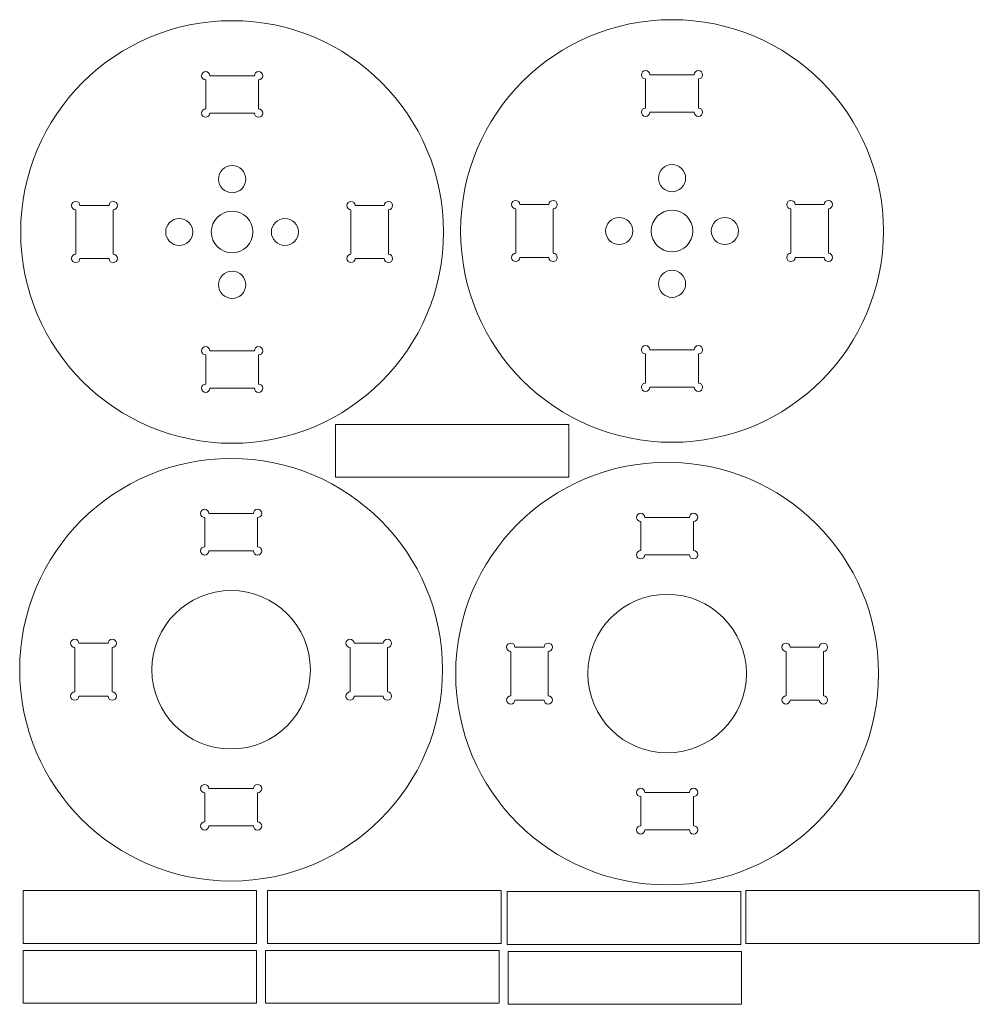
# Model space of a CAD drawing. Header units: inches. Extents: x 0.03 to 4.57, y 0.31 to 4.97.
import ezdxf

# ---------------------------------------------------------------- set-up
doc = ezdxf.new("R2010")
doc.units = ezdxf.units.IN
doc.header["$MEASUREMENT"] = 0

msp = doc.modelspace()

# ---------------------------------------------------------------- linework, layer by layer
at = {"color": 7, "linetype": 'Continuous', "lineweight": 15}
for p, q in [((3.0101, 4.7073), (3.2208, 4.7073)), ((0.9096, 4.6829), (0.9096, 4.5451)), ((0.9292, 4.7026), (1.1399, 4.7026)), ((1.1596, 4.6829), (1.1596, 4.5451)), ((2.9904, 4.6876), (2.9904, 4.5498)), ((3.2404, 4.6876), (3.2404, 4.5498)), ((0.9292, 4.5255), (1.1399, 4.5255)), ((3.0101, 4.5301), (3.2208, 4.5301)), ((0.2951, 3.8578), (0.2951, 4.0684)), ((0.3147, 4.0881), (0.4525, 4.0881)), ((0.4722, 3.8578), (0.4722, 4.0684)), ((1.5969, 4.0684), (1.5969, 3.8578)), ((1.7544, 4.0881), (1.6166, 4.0881)), ((1.7741, 4.0684), (1.7741, 3.8578)), ((2.3759, 3.8624), (2.3759, 4.0731)), ((2.3956, 4.0928), (2.5334, 4.0928)), ((2.5531, 3.8624), (2.5531, 4.0731)), ((3.6778, 4.0731), (3.6778, 3.8624)), ((3.8353, 4.0928), (3.6975, 4.0928)), ((3.8549, 4.0731), (3.8549, 3.8624)), ((0.3147, 3.8381), (0.4525, 3.8381)), ((1.7544, 3.8381), (1.6166, 3.8381)), ((2.3956, 3.8428), (2.5334, 3.8428)), ((3.8353, 3.8428), (3.6975, 3.8428)), ((3.2208, 3.4054), (3.0101, 3.4054)), ((0.9096, 3.2433), (0.9096, 3.3811)), ((1.1399, 3.4008), (0.9292, 3.4008)), ((1.1596, 3.2433), (1.1596, 3.3811)), ((2.9904, 3.2479), (2.9904, 3.3857)), ((3.2404, 3.2479), (3.2404, 3.3857)), ((1.1399, 3.2236), (0.9292, 3.2236)), ((3.2208, 3.2282), (3.0101, 3.2282)), ((2.6276, 3.0523), (1.5233, 3.0523)), ((1.5233, 2.8023), (1.5233, 3.0523)), ((2.6276, 2.8023), (2.6276, 3.0523)), ((2.6276, 2.8023), (1.5233, 2.8023)), ((0.9049, 2.6114), (0.9049, 2.4736)), ((0.9246, 2.631), (1.1352, 2.631)), ((1.1549, 2.6114), (1.1549, 2.4736)), ((2.9869, 2.6125), (3.1975, 2.6125)), ((2.9672, 2.5928), (2.9672, 2.455)), ((3.2172, 2.5928), (3.2172, 2.455)), ((0.9246, 2.4539), (1.1352, 2.4539)), ((2.9869, 2.4353), (3.1975, 2.4353)), ((0.3101, 2.0165), (0.4479, 2.0165)), ((1.7497, 2.0165), (1.6119, 2.0165)), ((0.2904, 1.7862), (0.2904, 1.9968)), ((0.4676, 1.7862), (0.4676, 1.9968)), ((1.5923, 1.9968), (1.5923, 1.7862)), ((1.7694, 1.9968), (1.7694, 1.7862)), ((2.3527, 1.7676), (2.3527, 1.9783)), ((2.3724, 1.998), (2.5102, 1.998)), ((2.5299, 1.7676), (2.5299, 1.9783)), ((3.6546, 1.9783), (3.6546, 1.7676)), ((3.812, 1.998), (3.6742, 1.998)), ((3.8317, 1.9783), (3.8317, 1.7676)), ((0.3101, 1.7665), (0.4479, 1.7665)), ((1.7497, 1.7665), (1.6119, 1.7665)), ((2.3724, 1.748), (2.5102, 1.748)), ((3.812, 1.748), (3.6742, 1.748)), ((0.9049, 1.1717), (0.9049, 1.3095)), ((1.1352, 1.3292), (0.9246, 1.3292)), ((1.1549, 1.1717), (1.1549, 1.3095)), ((3.1975, 1.3106), (2.9869, 1.3106)), ((2.9672, 1.1531), (2.9672, 1.2909)), ((3.2172, 1.1531), (3.2172, 1.2909)), ((1.1352, 1.152), (0.9246, 1.152)), ((3.1975, 1.1334), (2.9869, 1.1334)), ((1.1501, 0.846), (0.0458, 0.846)), ((0.0458, 0.596), (0.0458, 0.846)), ((1.1501, 0.596), (1.1501, 0.846)), ((2.3067, 0.846), (1.2023, 0.846)), ((1.2023, 0.596), (1.2023, 0.846)), ((2.3067, 0.596), (2.3067, 0.846)), ((3.44, 0.8414), (2.3357, 0.8414)), ((2.3357, 0.5914), (2.3357, 0.8414)), ((3.44, 0.5914), (3.44, 0.8414)), ((4.5687, 0.846), (3.4644, 0.846)), ((3.4644, 0.596), (3.4644, 0.846)), ((4.5687, 0.596), (4.5687, 0.846)), ((1.1501, 0.596), (0.0458, 0.596)), ((1.1501, 0.5627), (0.0458, 0.5627)), ((0.0458, 0.3127), (0.0458, 0.5627)), ((1.1501, 0.3127), (1.1501, 0.5627)), ((2.2974, 0.5627), (1.1931, 0.5627)), ((1.1931, 0.3127), (1.1931, 0.5627)), ((2.3067, 0.596), (1.2023, 0.596)), ((2.2974, 0.3127), (2.2974, 0.5627)), ((3.44, 0.5914), (2.3357, 0.5914)), ((4.5687, 0.596), (3.4644, 0.596)), ((3.4447, 0.5581), (2.3403, 0.5581)), ((2.3403, 0.3081), (2.3403, 0.5581)), ((3.4447, 0.3081), (3.4447, 0.5581)), ((1.1501, 0.3127), (0.0458, 0.3127)), ((2.2974, 0.3127), (1.1931, 0.3127)), ((3.4447, 0.3081), (2.3403, 0.3081))]:
    msp.add_line(p, q, dxfattribs=at)
for centre, radius in [((1.0346, 3.9631), 1), ((3.1154, 3.9678), 1), ((1.0346, 4.2131), 0.0642), ((3.1154, 4.2178), 0.0642), ((1.0346, 3.9631), 0.0984), ((3.1154, 3.9678), 0.0984), ((0.7846, 3.9631), 0.0642), ((1.2846, 3.9631), 0.0643), ((2.8654, 3.9678), 0.0642), ((3.3654, 3.9678), 0.0643), ((1.0346, 3.7131), 0.0642), ((3.1154, 3.7178), 0.0642), ((1.0299, 1.8915), 1), ((3.0922, 1.873), 1), ((1.0299, 1.8915), 0.375), ((3.0922, 1.873), 0.375)]:
    msp.add_circle(centre, radius, dxfattribs=at)
for centre, start, end in [((0.9096, 4.7026), 0, 270), ((1.1596, 4.7026), 270, 180), ((2.9904, 4.7073), 0, 270), ((3.2404, 4.7073), 270, 180), ((0.9096, 4.5255), 90, 0), ((1.1596, 4.5255), 180, 90), ((2.9904, 4.5301), 90, 0), ((3.2404, 4.5301), 180, 90), ((0.2951, 4.0881), 0, 270), ((0.4722, 4.0881), 270, 180), ((1.5969, 4.0881), 360, 270), ((1.7741, 4.0881), 270, 180), ((2.3759, 4.0928), 0, 270), ((2.5531, 4.0928), 270, 180), ((3.6778, 4.0928), 360, 270), ((3.8549, 4.0928), 270, 180), ((0.2951, 3.8381), 90, 0), ((0.4722, 3.8381), 180, 90), ((1.5969, 3.8381), 90, 360), ((1.7741, 3.8381), 180, 90), ((2.3759, 3.8428), 90, 0), ((2.5531, 3.8428), 180, 90), ((3.6778, 3.8428), 90, 360), ((3.8549, 3.8428), 180, 90), ((0.9096, 3.4008), 0, 270), ((1.1596, 3.4008), 270, 180), ((2.9904, 3.4054), 0, 270), ((3.2404, 3.4054), 270, 180), ((0.9096, 3.2236), 90, 0), ((1.1596, 3.2236), 180, 90), ((2.9904, 3.2282), 90, 0), ((3.2404, 3.2282), 180, 90), ((0.9049, 2.631), 0, 270), ((1.1549, 2.631), 270, 180), ((2.9672, 2.6125), 0, 270), ((3.2172, 2.6125), 270, 180), ((0.9049, 2.4539), 90, 0), ((1.1549, 2.4539), 180, 90), ((2.9672, 2.4353), 90, 0), ((3.2172, 2.4353), 180, 90), ((0.2904, 2.0165), 0, 270), ((0.4676, 2.0165), 270, 180), ((1.5923, 2.0165), 360, 270), ((1.7694, 2.0165), 270, 180), ((2.3527, 1.998), 0, 270), ((2.5299, 1.998), 270, 180), ((3.6546, 1.998), 360, 270), ((3.8317, 1.998), 270, 180), ((0.2904, 1.7665), 90, 0), ((0.4676, 1.7665), 180, 90), ((1.5923, 1.7665), 90, 360), ((1.7694, 1.7665), 180, 90), ((2.3527, 1.748), 90, 0), ((2.5299, 1.748), 180, 90), ((3.6546, 1.748), 90, 360), ((3.8317, 1.748), 180, 90), ((0.9049, 1.3292), 0, 270), ((1.1549, 1.3292), 270, 180), ((2.9672, 1.3106), 0, 270), ((3.2172, 1.3106), 270, 180), ((0.9049, 1.152), 90, 0), ((1.1549, 1.152), 180, 90), ((2.9672, 1.1334), 90, 0), ((3.2172, 1.1334), 180, 90)]:
    msp.add_arc(centre, 0.0197, start, end, dxfattribs=at)

doc.saveas('drawing.dxf')
